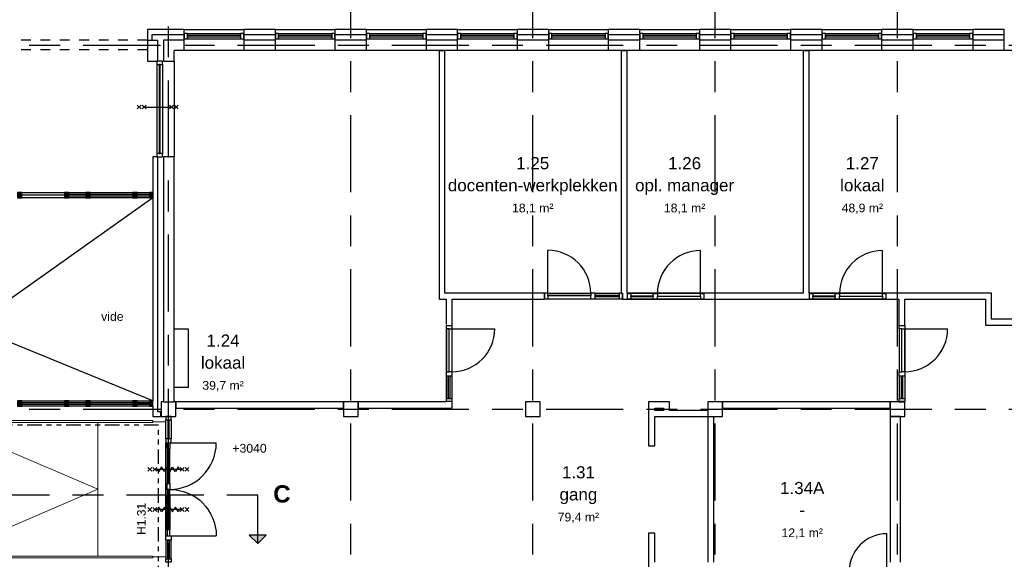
# Model space of a CAD drawing. Header units: millimetres. Extents: x -5940 to 121280, y -35718 to 26615.
# Tile 50 of 52: x 86938 to 107200, y 6310 to 17423. Entities that reach past the tile are written whole.
import ezdxf

# ---------------------------------------------------------------- set-up
doc = ezdxf.new("R2010")
doc.units = ezdxf.units.MM
doc.header["$LTSCALE"] = 100
for name, pattern in [('Center', [31.75, 6.35, -4.7625, 15.875, -4.7625]), ('dash-dash-dash', [8, 3, -1, 1, -1, 1, -1]), ('Hidden', [4, 2, -2])]:
    doc.linetypes.add(name, pattern=pattern)
for name, color, linetype in [('AL18----_BRANDSCHEIDING', 1, 'Continuous'), ('AL21----_BUITENWAND', 3, 'Continuous'), ('AL22----_BINNENWAND', 2, 'Continuous'), ('AL27----_DAKEN', 8, 'Continuous'), ('AL28----_CONSTRUCTIES', 4, 'Continuous'), ('AL31----_BUITENKOZIJN', 1, 'Continuous'), ('AL32----_BINNENKOZIJN', 1, 'Continuous'), ('AL32----_BINNENKOZIJN_MERKCODE', 1, 'Continuous'), ('AL33----_VLOEROPENINGEN', 2, 'Continuous'), ('BL$7----_DOORSNEDE', 8, 'Continuous'), ('BL$7----_STRAMIEN', 8, 'Continuous'), ('BL$8----_ALGEMENE TEKST', 2, 'Continuous'), ('BL$8----_NVO RUIMTE', 253, 'Hidden'), ('BL$8----_RUIMTEBENAMING', 2, 'Continuous'), ('BL$8----_RUIMTENUMMER', 2, 'Continuous')]:
    doc.layers.add(name, color=color, linetype=linetype)
doc.layers.add('AL24----_HELLINGSBANEN', color=3, linetype='Continuous', lineweight=13)
doc.layers.add('AL34----_BALUSTRADES EN LEUNINGEN', color=1, linetype='Continuous', lineweight=9)
doc.styles.add('Arial_2', font='arial.ttf', dxfattribs={"height": 245.883234})
doc.styles.add('Arial_3', font='arial.ttf', dxfattribs={"height": 177.035928})
doc.styles.add('Arial_B', font='arialbd.ttf', dxfattribs={"height": 355.164671})
doc.styles.get("Standard").update_dxf_attribs({"font": 'arial.ttf'})

# ---------------------------------------------------------------- blocks, each defined once
blk = doc.blocks.new('Rectangular Mullion - 31_CWM_067x114-7812522-_--_101 1e verdieping')
at = {"linetype": 'ByBlock', "lineweight": -2}
blk.add_hatch(color=0, dxfattribs=at).paths.add_polyline_path([(0, 114), (-67, 114), (-67, 0), (0, 0)], flags=0)
at = {"color": 0, "linetype": 'ByBlock', "lineweight": -2}
for p, q in [((0, 114), (-67, 114)), ((-67, 114), (-67, 0)), ((-67, 0), (0, 0)), ((0, 0), (0, 114))]:
    blk.add_line(p, q, dxfattribs=at)
blk = doc.blocks.new('System Panel - 31_CWP_glas_2-7812624-_--_101 1e verdieping')
at = {"linetype": 'ByBlock', "lineweight": -2}
blk.add_hatch(color=0, dxfattribs=at).paths.add_polyline_path([(128, -69), (128, -45), (-128, -45), (-128, -69)], flags=0)
at = {"color": 0, "linetype": 'ByBlock', "lineweight": -2}
for p, q in [((128, -45), (-128, -45)), ((-128, -45), (-128, -69)), ((-128, -69), (128, -69)), ((128, -69), (128, -45))]:
    blk.add_line(p, q, dxfattribs=at)
blk = doc.blocks.new('System Panel - 31_CWP_glas_2-7812568-_--_101 1e verdieping')
at = {"linetype": 'ByBlock', "lineweight": -2}
blk.add_hatch(color=0, dxfattribs=at).paths.add_polyline_path([(-18, -69), (440, -69), (440, -45), (-440, -45), (-440, -69)], flags=0)
at = {"color": 0, "linetype": 'ByBlock', "lineweight": -2}
for p, q in [((440, -45), (-440, -45)), ((-440, -45), (-440, -69)), ((-440, -69), (440, -69)), ((440, -69), (440, -45))]:
    blk.add_line(p, q, dxfattribs=at)
blk = doc.blocks.new('System Panel - 31_CWP_glas_2-7812569-_--_101 1e verdieping')
at = {"linetype": 'ByBlock', "lineweight": -2}
blk.add_hatch(color=0, dxfattribs=at).paths.add_polyline_path([(175, -69), (175, -45), (-175, -45), (-175, -69)], flags=0)
at = {"color": 0, "linetype": 'ByBlock', "lineweight": -2}
for p, q in [((175, -45), (-175, -45)), ((-175, -45), (-175, -69)), ((-175, -69), (175, -69)), ((175, -69), (175, -45))]:
    blk.add_line(p, q, dxfattribs=at)
blk = doc.blocks.new('31_DO_deur_0 - deur-7812570-_--_101 1e verdieping')
at = {"color": 0, "linetype": 'ByBlock', "lineweight": -2}
for p, q in [((-440, -57), (440, -57)), ((-440, -111), (-440, -57)), ((440, -111), (-440, -111)), ((440, -57), (440, -111))]:
    blk.add_line(p, q, dxfattribs=at)
blk = doc.blocks.new('Rectangular Mullion - 31_CWM_088x114-7812622-_--_101 1e verdieping')
at = {"color": 0, "linetype": 'ByBlock', "lineweight": -2}
for p, q in [((26041, 32908), (26298, 32908)), ((26298, 32794), (26041, 32794))]:
    blk.add_line(p, q, dxfattribs=at)
blk = doc.blocks.new('Rectangular Mullion - 31_CWM_088x114-7812516-_--_101 1e verdieping')
at = {"color": 0, "linetype": 'ByBlock', "lineweight": -2}
for p, q in [((26386, 32908), (27266, 32908)), ((27266, 32794), (26386, 32794))]:
    blk.add_line(p, q, dxfattribs=at)
blk = doc.blocks.new('Rectangular Mullion - 31_CWM_088x114-7812517-_--_101 1e verdieping')
at = {"color": 0, "linetype": 'ByBlock', "lineweight": -2}
for p, q in [((27354, 32908), (27704, 32908)), ((27704, 32794), (27354, 32794))]:
    blk.add_line(p, q, dxfattribs=at)
blk = doc.blocks.new('Rectangular Mullion - 31_CWM_088x114-7812519-_--_101 1e verdieping')
at = {"linetype": 'ByBlock', "lineweight": -2}
blk.add_hatch(color=0, dxfattribs=at).paths.add_polyline_path([(-44, 114), (44, 114), (44, 0), (-44, 0)], flags=0)
at = {"color": 0, "linetype": 'ByBlock', "lineweight": -2}
for p, q in [((-44, 114), (44, 114)), ((-44, 0), (-44, 114)), ((44, 0), (-44, 0)), ((44, 114), (44, 0))]:
    blk.add_line(p, q, dxfattribs=at)
blk = doc.blocks.new('Rectangular Mullion - 31_CWM_088x114-V1-_--_101 1e verdieping')
at = {"linetype": 'ByBlock', "lineweight": -2}
blk.add_hatch(color=0, dxfattribs=at).paths.add_polyline_path([(44, 114), (44, 0), (-44, 0), (-44, 114)], flags=0)
at = {"color": 0, "linetype": 'ByBlock', "lineweight": -2}
for p, q in [((-44, 114), (44, 114)), ((-44, 0), (-44, 114)), ((44, 0), (-44, 0)), ((44, 114), (44, 111)), ((44, 57), (44, 0))]:
    blk.add_line(p, q, dxfattribs=at)
blk = doc.blocks.new('Rectangular Mullion - 31_CWM_088x114-V2-_--_101 1e verdieping')
at = {"linetype": 'ByBlock', "lineweight": -2}
blk.add_hatch(color=0, dxfattribs=at).paths.add_polyline_path([(-18, 114), (44, 114), (44, 0), (-44, 0), (-44, 114)], flags=0)
at = {"color": 0, "linetype": 'ByBlock', "lineweight": -2}
for p, q in [((-44, 114), (44, 114)), ((-44, 111), (-44, 114)), ((-44, 0), (-44, 57)), ((44, 0), (-44, 0)), ((44, 114), (44, 0))]:
    blk.add_line(p, q, dxfattribs=at)
blk = doc.blocks.new('System Panel - 31_CWP_glas_2-7952370-_--_101 1e verdieping')
at = {"color": 0, "linetype": 'ByBlock', "lineweight": -2}
for p, q in [((545.5, 69), (-545.5, 69)), ((-545.5, 69), (-545.5, 45)), ((-545.5, 45), (545.5, 45)), ((545.5, 45), (545.5, 69))]:
    blk.add_line(p, q, dxfattribs=at)
blk = doc.blocks.new('Rectangular Mullion - 31_CWM_067x114-7952369-_--_101 1e verdieping')
at = {"color": 0, "linetype": 'ByBlock', "lineweight": -2}
for p, q in [((110421, 48854), (111512, 48854)), ((110421, 48740), (111512, 48740))]:
    blk.add_line(p, q, dxfattribs=at)
blk = doc.blocks.new('Rectangular Mullion - 31_CWM_067x114-7952371-_--_101 1e verdieping')
at = {"color": 0, "linetype": 'ByBlock', "lineweight": -2}
for p, q in [((-67, 0), (0, 0)), ((-67, -114), (-67, 0)), ((0, 0), (0, -114)), ((0, -114), (-67, -114))]:
    blk.add_line(p, q, dxfattribs=at)
blk = doc.blocks.new('Rectangular Mullion - 31_CWM_067x114-7952372-_--_101 1e verdieping')
at = {"color": 0, "linetype": 'ByBlock', "lineweight": -2}
for p, q in [((0, 0), (-67, 0)), ((-67, 0), (-67, -114)), ((0, -114), (0, 0)), ((-67, -114), (0, -114))]:
    blk.add_line(p, q, dxfattribs=at)
blk = doc.blocks.new('BU deur rechts - BU deur rechts-8091520-_--_101 1e verdieping')
at = {"color": 0, "linetype": 'ByBlock', "lineweight": -2}
blk.add_line((388, 27), (388, 803), dxfattribs=at)
blk.add_arc((388, 27), 776, 90, 180, dxfattribs=at)
blk = doc.blocks.new('System Panel - 31_CWP_glas_2-8353445-_--_101 1e verdieping')
at = {"linetype": 'ByBlock', "lineweight": -2}
blk.add_hatch(color=0, dxfattribs=at).paths.add_polyline_path([(125, -45), (-125, -45), (-125, -69), (125, -69)], flags=0)
at = {"color": 0, "linetype": 'ByBlock', "lineweight": -2}
for p, q in [((125, -45), (-125, -45)), ((-125, -45), (-125, -69)), ((-125, -69), (125, -69)), ((125, -69), (125, -45))]:
    blk.add_line(p, q, dxfattribs=at)
blk = doc.blocks.new('System Panel - 31_CWP_glas_2-8337833-_--_101 1e verdieping')
at = {"linetype": 'ByBlock', "lineweight": -2}
blk.add_hatch(color=0, dxfattribs=at).paths.add_polyline_path([(440, -45), (-440, -45), (-440, -69), (440, -69)], flags=0)
at = {"color": 0, "linetype": 'ByBlock', "lineweight": -2}
for p, q in [((440, -45), (-440, -45)), ((-440, -45), (-440, -69)), ((-440, -69), (440, -69)), ((440, -69), (440, -45))]:
    blk.add_line(p, q, dxfattribs=at)
blk = doc.blocks.new('System Panel - 31_CWP_glas_2-8353446-_--_101 1e verdieping')
at = {"linetype": 'ByBlock', "lineweight": -2}
blk.add_hatch(color=0, dxfattribs=at).paths.add_polyline_path([(-175, -45), (-175, -69), (175, -69), (175, -45)], flags=0)
at = {"color": 0, "linetype": 'ByBlock', "lineweight": -2}
for p, q in [((175, -45), (-175, -45)), ((-175, -45), (-175, -69)), ((-175, -69), (175, -69)), ((175, -69), (175, -45))]:
    blk.add_line(p, q, dxfattribs=at)
blk = doc.blocks.new('Rectangular Mullion - 32-88x114-V46-_--_101 1e verdieping')
at = {"linetype": 'ByBlock', "lineweight": -2}
blk.add_hatch(color=0, dxfattribs=at).paths.add_polyline_path([(44, 0), (-44, 0), (-44, 114), (44, 114), (44, 19)], flags=0)
at = {"color": 0, "linetype": 'ByBlock', "lineweight": -2}
for p, q in [((-44, 114), (44, 114)), ((-44, 0), (-44, 114)), ((44, 0), (-44, 0)), ((44, 114), (44, 0))]:
    blk.add_line(p, q, dxfattribs=at)
blk = doc.blocks.new('Rectangular Mullion - 32-88x114-8353438-_--_101 1e verdieping')
at = {"color": 0, "linetype": 'ByBlock', "lineweight": -2}
for p, q in [((92510, 41289), (92760, 41289)), ((92760, 41175), (92510, 41175))]:
    blk.add_line(p, q, dxfattribs=at)
blk = doc.blocks.new('Rectangular Mullion - 32-88x114-8353439-_--_101 1e verdieping')
at = {"color": 0, "linetype": 'ByBlock', "lineweight": -2}
for p, q in [((91104, 41289), (91454, 41289)), ((91454, 41175), (91104, 41175))]:
    blk.add_line(p, q, dxfattribs=at)
blk = doc.blocks.new('Rectangular Mullion - 32-67x114-V47-_--_101 1e verdieping')
at = {"linetype": 'ByBlock', "lineweight": -2}
blk.add_hatch(color=0, dxfattribs=at).paths.add_polyline_path([(-67, 0), (0, 0), (0, 114), (-67, 114), (-67, 19)], flags=0)
at = {"color": 0, "linetype": 'ByBlock', "lineweight": -2}
for p, q in [((0, 114), (-67, 114)), ((-67, 114), (-67, 0)), ((-67, 0), (0, 0)), ((0, 0), (0, 114))]:
    blk.add_line(p, q, dxfattribs=at)
blk = doc.blocks.new('Rectangular Mullion - 32-88x114-8338124-_--_101 1e verdieping')
at = {"color": 0, "linetype": 'ByBlock', "lineweight": -2}
for p, q in [((90136, 41289), (91016, 41289)), ((91016, 41175), (90136, 41175))]:
    blk.add_line(p, q, dxfattribs=at)
blk = doc.blocks.new('System Panel - 31_CWP_glas_2-8386942-_--_101 1e verdieping')
at = {"color": 0, "linetype": 'ByBlock', "lineweight": -2}
for p, q in [((195, -45), (-195, -45)), ((-195, -45), (-195, -69)), ((-195, -69), (195, -69)), ((195, -69), (195, -45))]:
    blk.add_line(p, q, dxfattribs=at)
blk = doc.blocks.new('Rectangular Mullion - 32-88x114-V53-_--_101 1e verdieping')
at = {"color": 0, "linetype": 'ByBlock', "lineweight": -2}
for p, q in [((-44, 114), (44, 114)), ((-44, 0), (-44, 114)), ((44, 0), (-44, 0)), ((44, 114), (44, 84)), ((44, 30), (44, 0))]:
    blk.add_line(p, q, dxfattribs=at)
blk = doc.blocks.new('Rectangular Mullion - 32-67x114-V55-_--_101 1e verdieping')
at = {"color": 0, "linetype": 'ByBlock', "lineweight": -2}
for p, q in [((0, 114), (-67, 114)), ((-67, 114), (-67, 0)), ((-67, 0), (0, 0)), ((0, 0), (0, 114))]:
    blk.add_line(p, q, dxfattribs=at)
blk = doc.blocks.new('Rectangular Mullion - 32-88x114-8386934-_--_101 1e verdieping')
at = {"color": 0, "linetype": 'ByBlock', "lineweight": -2}
for p, q in [((93097, 40508), (93097, 40897)), ((93211, 40897), (93211, 40508))]:
    blk.add_line(p, q, dxfattribs=at)
blk = doc.blocks.new('31_DO_deur_3 - slank-9159715-_--_101 1e verdieping')
at = {"color": 0, "linetype": 'ByBlock', "lineweight": -2}
for p, q in [((-478, -30), (-358, -30)), ((-478, -84), (-478, -30)), ((-358, -84), (-478, -84)), ((-358, -30), (-358, -84)), ((358, -30), (-358, -30)), ((358, -57), (-358, -57)), ((-358, -57), (358, -57)), ((-358, -84), (358, -84)), ((358, -30), (478, -30)), ((358, -84), (358, -30)), ((478, -84), (358, -84)), ((478, -30), (478, -84))]:
    blk.add_line(p, q, dxfattribs=at)
blk = doc.blocks.new('BI deur links - BI deur links-8786207-_--_101 1e verdieping')
at = {"color": 0, "linetype": 'ByBlock', "lineweight": -2}
blk.add_line((478, -27), (478, -983), dxfattribs=at)
blk.add_arc((478, -27), 956, 180, 270, dxfattribs=at)
blk = doc.blocks.new('System Panel - 31_CWP_glas_2-7845996-_--_101 1e verdieping')
at = {"color": 0, "linetype": 'ByBlock', "lineweight": -2}
for p, q in [((459, 69), (-459, 69)), ((-459, 69), (-459, 45)), ((-459, 45), (459, 45)), ((459, 45), (459, 69))]:
    blk.add_line(p, q, dxfattribs=at)
blk = doc.blocks.new('Rectangular Mullion - 31_CWM_067x114-7845931-_--_101 1e verdieping')
at = {"color": 0, "linetype": 'ByBlock', "lineweight": -2}
for p, q in [((92914, 47299), (92914, 46380)), ((93028, 47299), (93028, 46380))]:
    blk.add_line(p, q, dxfattribs=at)
blk = doc.blocks.new('Rectangular Mullion - 31_CWM_067x114-7812031-_--_101 1e verdieping')
at = {"color": 0, "linetype": 'ByBlock', "lineweight": -2}
for p, q in [((-67, 0), (0, 0)), ((-67, -114), (-67, 0)), ((0, 0), (0, -114)), ((0, -114), (-67, -114))]:
    blk.add_line(p, q, dxfattribs=at)
blk = doc.blocks.new('System Panel - 31_CWP_glas_2-7845997-_--_101 1e verdieping')
at = {"color": 0, "linetype": 'ByBlock', "lineweight": -2}
for p, q in [((459, 69), (-459, 69)), ((-459, 69), (-459, 45)), ((-459, 45), (459, 45)), ((459, 45), (459, 69))]:
    blk.add_line(p, q, dxfattribs=at)
blk = doc.blocks.new('Rectangular Mullion - 31_CWM_067x114-7813961-_--_101 1e verdieping')
at = {"color": 0, "linetype": 'ByBlock', "lineweight": -2}
for p, q in [((92914, 48217), (92914, 47299)), ((93028, 48217), (93028, 47299))]:
    blk.add_line(p, q, dxfattribs=at)
blk = doc.blocks.new('Rectangular Mullion - 31_CWM_067x114-7812158-_--_101 1e verdieping')
at = {"color": 0, "linetype": 'ByBlock', "lineweight": -2}
for p, q in [((0, 0), (-67, 0)), ((-67, 0), (-67, -114)), ((0, -114), (0, 0)), ((-67, -114), (0, -114))]:
    blk.add_line(p, q, dxfattribs=at)
blk = doc.blocks.new('Railing - Railing-9387179-_--_101 1e verdieping')
at = {"color": 0, "linetype": 'ByBlock', "lineweight": -2}
for p, q in [((88504, 38092), (91697, 38092)), ((88504, 38052), (88504, 38092)), ((88504, 38052), (91697, 38052)), ((91697, 38092), (92834, 38092)), ((91697, 38052), (92834, 38052)), ((92834, 38092), (92834, 38052))]:
    blk.add_line(p, q, dxfattribs=at)
blk = doc.blocks.new('Railing - Railing-9386798-_--_101 1e verdieping')
at = {"color": 0, "linetype": 'ByBlock', "lineweight": -2}
for p, q in [((88504, 40882), (91697, 40882)), ((88504, 40842), (88504, 40882)), ((88504, 40842), (91697, 40842)), ((91697, 40882), (92834, 40882)), ((91697, 40842), (92834, 40842)), ((92834, 40882), (92834, 40842))]:
    blk.add_line(p, q, dxfattribs=at)
blk = doc.blocks.new('300_65_wdbdo60zs - 300_65_wdbdo60zs-8265604-_--_101 1e verdieping')
at = {"color": 0, "linetype": 'ByBlock', "lineweight": -2}
for p, q in [((-343, 40), (-422, -40)), ((-343, -40), (-422, 40)), ((-241, 40), (-321, -40)), ((-241, -40), (-321, 40)), ((-197, -49), (-141, 49)), ((-141, 49), (-112, 0)), ((-84, -49), (-112, 0)), ((-28, 49), (-84, -49)), ((0, 0), (-28, 49)), ((28, -49), (84, 49)), ((84, 49), (112, 0)), ((141, -49), (197, 49)), ((197, 49), (225, 0)), ((241, 40), (321, -40)), ((241, -40), (321, 40)), ((343, 40), (422, -40)), ((343, -40), (422, 40)), ((-281, 0), (281, 0)), ((-225, 0), (-197, -49)), ((0, 0), (28, -49)), ((112, 0), (141, -49))]:
    blk.add_line(p, q, dxfattribs=at)
blk = doc.blocks.new('Section - 3_5 mm Head-7466073-_--_101 1e verdieping')
at = {"linetype": 'ByBlock', "lineweight": -2}
blk.add_hatch(color=0, dxfattribs=at).paths.add_polyline_path([(-1.75, 8.25), (0, 10), (1.75, 8.25)], flags=0)
at = {"color": 0, "linetype": 'ByBlock', "lineweight": -2}
for p, q in [((0, 10), (-1.75, 8.25)), ((0, 10), (-1.75, 8.25)), ((-1.75, 8.25), (1.75, 8.25)), ((0, 10), (1.75, 8.25)), ((0, 10), (0, 0)), ((1.75, 8.25), (0, 10))]:
    blk.add_line(p, q, dxfattribs=at)
blk = doc.blocks.new('300_65_wdbdo60 - 300_65_wdbdo60-8416597-_--_101 1e verdieping')
at = {"color": 0, "linetype": 'ByBlock', "lineweight": -2}
for p, q in [((-343, -40), (-422, 40)), ((-343, 40), (-422, -40)), ((-241, -40), (-321, 40)), ((-241, 40), (-321, -40)), ((-281, 0), (281, 0)), ((241, -40), (321, 40)), ((241, 40), (321, -40)), ((343, -40), (422, 40)), ((343, 40), (422, -40))]:
    blk.add_line(p, q, dxfattribs=at)

msp = doc.modelspace()

# ---------------------------------------------------------------- linework, layer by layer
at = {"layer": 'AL18----_BRANDSCHEIDING', "linetype": 'dash-dash-dash'}
for p, q in [((89793, 9075), (28610.3, 9075)), ((89793, -525), (89793, 9075))]:
    msp.add_line(p, q, dxfattribs=at)
at = {"layer": 'AL21----_BUITENWAND'}
for p, q in [((90325, 17220), (89565, 17220)), ((89565, 17220), (89565, 16570)), ((89665, 17120), (90325, 17120)), ((89665, 17000), (89665, 17120)), ((90325, 16786), (90325, 17220)), ((90325, 17220), (91550, 17220)), ((92200, 17220), (91550, 17220)), ((91550, 17220), (91550, 16786)), ((91550, 17120), (92200, 17120)), ((92200, 16786), (92200, 17220)), ((92200, 17220), (93425, 17220)), ((94075, 17220), (93425, 17220)), ((93425, 17220), (93425, 16786)), ((93425, 17120), (94075, 17120)), ((94075, 16786), (94075, 17220)), ((94075, 17220), (95300, 17220)), ((95950, 17220), (95300, 17220)), ((95300, 17220), (95300, 16786)), ((95300, 17120), (95950, 17120)), ((95950, 16786), (95950, 17220)), ((95950, 17220), (97175, 17220)), ((97825, 17220), (97175, 17220)), ((97175, 17220), (97175, 16786)), ((97175, 17120), (97825, 17120)), ((97825, 16786), (97825, 17220)), ((97825, 17220), (99050, 17220)), ((99700, 17220), (99050, 17220)), ((99050, 17220), (99050, 16786)), ((99050, 17120), (99700, 17120)), ((99700, 16786), (99700, 17220)), ((99700, 17220), (100925, 17220)), ((101575, 17220), (100925, 17220)), ((100925, 17220), (100925, 16786)), ((100925, 17120), (101575, 17120)), ((101575, 16786), (101575, 17220)), ((101575, 17220), (102800, 17220)), ((103450, 17220), (102800, 17220)), ((102800, 17220), (102800, 16786)), ((102800, 17120), (103450, 17120)), ((103450, 16786), (103450, 17220)), ((103450, 17220), (104675, 17220)), ((105325, 17220), (104675, 17220)), ((104675, 17220), (104675, 16786)), ((104675, 17120), (105325, 17120)), ((105325, 16786), (105325, 17220)), ((105325, 17220), (106550, 17220)), ((107200, 17220), (106550, 17220)), ((106550, 17220), (106550, 16786)), ((106550, 17120), (107200, 17120)), ((107200, 16786), (107200, 17220)), ((89780, 16570), (89780, 17000)), ((89900, 17000), (89900, 16570)), ((90325, 17000), (89900, 17000)), ((90325, 17000), (90114, 17000)), ((92200, 17000), (91550, 17000)), ((92200, 17000), (91550, 17000)), ((94075, 17000), (93425, 17000)), ((94075, 17000), (93425, 17000)), ((95950, 17000), (95300, 17000)), ((97825, 17000), (97175, 17000)), ((99700, 17000), (99050, 17000)), ((101575, 17000), (100925, 17000)), ((103450, 17000), (102800, 17000)), ((105325, 17000), (104675, 17000)), ((107200, 17000), (106550, 17000)), ((112386, 16786), (90114, 16786)), ((90114, 16570), (90114, 16786)), ((89565, 16570), (89780, 16570)), ((89900, 16570), (90114, 16570)), ((89900, 16570), (90114, 16570)), ((90114, 16570), (90114, 14599)), ((89780, 14599), (89680, 14599)), ((89680, 14599), (89680, 9575)), ((89780, 9461), (89780, 14599)), ((90114, 14599), (89900, 14599)), ((89900, 14599), (89900, 9550)), ((90114, 9550), (90114, 14599)), ((89680, 9575), (89673, 9575)), ((89850, 9550), (89850, 9250)), ((89673, 9461), (89680, 9461)), ((89680, 9461), (89680, 9250)), ((89780, 9350), (89780, 9461)), ((89843, 9350), (89780, 9350)), ((89680, 9250), (89843, 9250))]:
    msp.add_line(p, q, dxfattribs=at)
msp.add_lwpolyline([(89565, 17000), (89780, 17000)], dxfattribs=at)
at = {"layer": 'AL22----_BINNENWAND'}
for p, q in [((95574.5, 11665), (95574.5, 16786)), ((95687.5, 11790), (95687.5, 16786)), ((99312.7, 16786), (99312.7, 11790)), ((99437.7, 11790), (99437.7, 16786)), ((103062.7, 16786), (103062.7, 11790)), ((103187.7, 11790), (103187.7, 16786)), ((97736.7, 11790), (95687.5, 11790)), ((97736.7, 11665), (97736.7, 11790)), ((99312.7, 11790), (99342.7, 11790)), ((99342.7, 11790), (99342.7, 11665)), ((103062.7, 11790), (99437.7, 11790)), ((101015.5, 11790), (101015.5, 11665)), ((106937.6, 11790), (103187.7, 11790)), ((104763.3, 11790), (104763.3, 11665)), ((106937.6, 11258), (106937.6, 11790)), ((95574.5, 11665), (95712.5, 11665)), ((95712.5, 11665), (95712.5, 11145)), ((95837.5, 11665), (97736.7, 11665)), ((95837.5, 9425), (95837.5, 11665)), ((99342.7, 11665), (105030.4, 11665)), ((105030.4, 11665), (105030.4, 11126)), ((105155.4, 11665), (106812.6, 11665)), ((105155.4, 11126), (105155.4, 11665)), ((106812.6, 11665), (106812.6, 11133)), ((112376, 11258), (106937.6, 11258)), ((90414, 11050), (90114, 11050)), ((90414, 9850), (90414, 11050)), ((95712.5, 11133), (95712.5, 9550)), ((95712.5, 11126), (95837.5, 11126)), ((105030.4, 11126), (105155.4, 11126)), ((106812.6, 11133), (112376, 11133)), ((90414, 9850), (90114, 9850)), ((89900, 9550), (90114, 9550)), ((90150, 9550), (90114, 9550)), ((93600, 9550), (90150, 9550)), ((90150, 9550), (90150, 9425)), ((93600, 9425), (93600, 9550)), ((95712.5, 9550), (93900, 9550)), ((93900, 9550), (93900, 9425)), ((99881.1, 9550), (99881.1, 8650)), ((100310, 9550), (99881.1, 9550)), ((100310, 9375), (100310, 9550)), ((104850, 9550), (101400, 9550)), ((101400, 9550), (101400, 9425)), ((104850, 9425), (104850, 9550)), ((105030.4, 9557), (105030.4, 9550)), ((105155.4, 9557), (105030.4, 9557)), ((105030.4, 9550), (105155.4, 9550)), ((105155.4, 9550), (105155.4, 9557)), ((89843, 9250), (89843, 9350)), ((90150, 9425), (93600, 9425)), ((93900, 9425), (95712.5, 9425)), ((95712.5, 9425), (95837.5, 9425)), ((100006.1, 9375), (100006.1, 9425)), ((100006.1, 9425), (100185, 9425)), ((100185, 9375), (100006.1, 9375)), ((100185, 9425), (100185, 9375)), ((101100, 9375), (100310, 9375)), ((101400, 9425), (104850, 9425)), ((100006.1, 8650), (100006.1, 9250)), ((100006.1, 9250), (101100, 9250)), ((101100, 9250), (101100, 6250)), ((101225, 6250), (101225, 9250)), ((105064, 9250), (104850, 9250)), ((104850, 9250), (104850, 6250)), ((105064, 6250), (105064, 9250)), ((99881.1, 8650), (100006.1, 8650)), ((100006.1, 6849.9), (99881.1, 6849.9)), ((99881.1, 6849.9), (99881.1, 6125)), ((100006.1, 6250), (100006.1, 6849.9))]:
    msp.add_line(p, q, dxfattribs=at)
for points in [[(95574.5, 16786), (95687.5, 16786)], [(99312.7, 16786), (99437.7, 16786)], [(103062.7, 16786), (103187.7, 16786)]]:
    msp.add_lwpolyline(points, dxfattribs=at)
at = {"layer": 'AL24----_HELLINGSBANEN'}
for p, q in [((85349.7, 9128), (88543, 7753)), ((88543, 6378), (88543, 9128)), ((89680, 9141), (89943, 9141)), ((88543, 7753), (85350, 6378)), ((89680, 6361), (89943, 6361))]:
    msp.add_line(p, q, dxfattribs=at)
at = {"layer": 'AL27----_DAKEN', "linetype": 'Hidden'}
for p, q in [((89565, 17000), (73274, 17000)), ((89565, 16800), (73777.9, 16800))]:
    msp.add_line(p, q, dxfattribs=at)
at = {"layer": 'AL28----_CONSTRUCTIES'}
for p, q in [((89900, 9550), (89850, 9550)), ((90150, 9250), (90150, 9550)), ((93900, 9550), (93600, 9550)), ((93600, 9550), (93600, 9250)), ((93900, 9250), (93900, 9550)), ((97650, 9550), (97350, 9550)), ((97350, 9550), (97350, 9250)), ((97650, 9250), (97650, 9550)), ((101400, 9550), (101100, 9550)), ((101100, 9550), (101100, 9375)), ((101400, 9250), (101400, 9550)), ((105150, 9550), (104850, 9550)), ((104850, 9550), (104850, 9250)), ((105150, 9250), (105150, 9550)), ((101100, 9375), (101100, 9250)), ((89850, 9250), (90150, 9250)), ((93600, 9250), (93900, 9250)), ((97350, 9250), (97650, 9250)), ((101100, 9250), (101225, 9250)), ((101225, 9250), (101400, 9250)), ((104850, 9250), (105150, 9250))]:
    msp.add_line(p, q, dxfattribs=at)
at = {"layer": 'AL32----_BINNENKOZIJN'}
for p, q in [((97803.7, 11787), (97803.7, 12674)), ((100948.5, 11781.2), (100948.5, 12668.2)), ((104696.3, 11781.2), (104696.3, 12668.2)), ((97803.7, 11790), (98690.7, 11790)), ((97803.7, 11787), (98690.7, 11787)), ((98778.7, 11790), (99275.7, 11790)), ((99342.7, 11790), (99275.7, 11790)), ((99275.7, 11790), (99275.7, 11676)), ((99342.7, 11676), (99342.7, 11790)), ((99446.5, 11784.2), (99513.5, 11784.2)), ((99446.5, 11670.2), (99446.5, 11784.2)), ((99973.5, 11784.2), (99513.5, 11784.2)), ((99513.5, 11784.2), (99513.5, 11670.2)), ((100948.5, 11784.2), (100061.5, 11784.2)), ((100948.5, 11781.2), (100061.5, 11781.2)), ((103194.3, 11784.2), (103261.3, 11784.2)), ((103194.3, 11670.2), (103194.3, 11784.2)), ((103721.3, 11784.2), (103261.3, 11784.2)), ((103261.3, 11784.2), (103261.3, 11670.2)), ((104696.3, 11784.2), (103809.3, 11784.2)), ((104696.3, 11781.2), (103809.3, 11781.2)), ((98690.7, 11733), (97803.7, 11733)), ((97803.7, 11733), (97803.7, 11679)), ((97803.7, 11676), (98690.7, 11676)), ((98690.7, 11679), (98690.7, 11733)), ((99275.7, 11745), (98778.7, 11745)), ((98778.7, 11745), (98778.7, 11721)), ((98778.7, 11721), (99275.7, 11721)), ((98778.7, 11676), (99275.7, 11676)), ((99275.7, 11721), (99275.7, 11745)), ((99275.7, 11676), (99342.7, 11676)), ((99513.5, 11670.2), (99446.5, 11670.2)), ((99513.5, 11739.2), (99973.5, 11739.2)), ((99513.5, 11715.2), (99513.5, 11739.2)), ((99973.5, 11715.2), (99513.5, 11715.2)), ((99973.5, 11670.2), (99513.5, 11670.2)), ((99973.5, 11739.2), (99973.5, 11715.2)), ((100061.5, 11673.2), (100061.5, 11727.2)), ((100061.5, 11727.2), (100948.5, 11727.2)), ((100948.5, 11670.2), (100061.5, 11670.2)), ((100948.5, 11727.2), (100948.5, 11673.2)), ((103261.3, 11670.2), (103194.3, 11670.2)), ((103261.3, 11739.2), (103721.3, 11739.2)), ((103261.3, 11715.2), (103261.3, 11739.2)), ((103721.3, 11715.2), (103261.3, 11715.2)), ((103721.3, 11670.2), (103261.3, 11670.2)), ((103721.3, 11739.2), (103721.3, 11715.2)), ((103809.3, 11673.2), (103809.3, 11727.2)), ((103809.3, 11727.2), (104696.3, 11727.2)), ((104696.3, 11670.2), (103809.3, 11670.2)), ((104696.3, 11727.2), (104696.3, 11673.2)), ((95718.3, 11059), (95718.3, 10172)), ((95775.3, 10172), (95775.3, 11059)), ((95775.3, 11059), (95829.3, 11059)), ((95829.3, 11059), (95829.3, 10172)), ((95829.3, 11059), (96716.3, 11059)), ((95832.3, 11059), (95832.3, 10172)), ((105036.2, 11059), (105036.2, 10172)), ((105093.2, 10172), (105093.2, 11059)), ((105093.2, 11059), (105147.2, 11059)), ((105147.2, 11059), (106034.2, 11059)), ((105147.2, 11059), (105147.2, 10172)), ((105150.2, 11059), (105150.2, 10172)), ((95829.3, 10172), (95775.3, 10172)), ((105147.2, 10172), (105093.2, 10172)), ((95718.3, 10084), (95718.3, 9624)), ((95763.3, 9624), (95763.3, 10084)), ((95763.3, 10084), (95787.3, 10084)), ((95787.3, 10084), (95787.3, 9624)), ((95832.3, 10084), (95832.3, 9624)), ((105036.2, 10084), (105036.2, 9624)), ((105081.2, 9624), (105081.2, 10084)), ((105081.2, 10084), (105105.2, 10084)), ((105105.2, 10084), (105105.2, 9624)), ((105150.2, 10084), (105150.2, 9624)), ((89673, 9575), (89673, 9461)), ((95718.3, 9557), (95718.3, 9624)), ((95718.3, 9624), (95832.3, 9624)), ((95832.3, 9557), (95718.3, 9557)), ((95787.3, 9624), (95763.3, 9624)), ((95832.3, 9624), (95832.3, 9557)), ((105036.2, 9557), (105036.2, 9624)), ((105036.2, 9624), (105150.2, 9624)), ((105150.2, 9557), (105036.2, 9557)), ((105105.2, 9624), (105081.2, 9624)), ((105150.2, 9624), (105150.2, 9557)), ((89943, 6794), (89943, 8706))]:
    msp.add_line(p, q, dxfattribs=at)
at = {"layer": 'AL32----_BINNENKOZIJN', "extrusion": (0, 0, -1)}
for p, q in [((97803.7, 11790), (97736.7, 11790)), ((97736.7, 11790), (97736.7, 11676)), ((97803.7, 11733), (97803.7, 11790)), ((98778.7, 11790), (98690.7, 11790)), ((98690.7, 11790), (98690.7, 11733)), ((98778.7, 11676), (98778.7, 11790)), ((99973.5, 11784.2), (100061.5, 11784.2)), ((99973.5, 11670.2), (99973.5, 11784.2)), ((100061.5, 11784.2), (100061.5, 11727.2)), ((100948.5, 11784.2), (101015.5, 11784.2)), ((100948.5, 11727.2), (100948.5, 11784.2)), ((101015.5, 11784.2), (101015.5, 11670.2)), ((103721.3, 11784.2), (103809.3, 11784.2)), ((103721.3, 11670.2), (103721.3, 11784.2)), ((103809.3, 11784.2), (103809.3, 11727.2)), ((104696.3, 11784.2), (104763.3, 11784.2)), ((104696.3, 11727.2), (104696.3, 11784.2)), ((104763.3, 11784.2), (104763.3, 11670.2)), ((97736.7, 11676), (97803.7, 11676)), ((97803.7, 11676), (97803.7, 11679)), ((98690.7, 11679), (98690.7, 11676)), ((98690.7, 11676), (98778.7, 11676)), ((100061.5, 11670.2), (99973.5, 11670.2)), ((100061.5, 11673.2), (100061.5, 11670.2)), ((100948.5, 11670.2), (100948.5, 11673.2)), ((101015.5, 11670.2), (100948.5, 11670.2)), ((103809.3, 11670.2), (103721.3, 11670.2)), ((103809.3, 11673.2), (103809.3, 11670.2)), ((104696.3, 11670.2), (104696.3, 11673.2)), ((104763.3, 11670.2), (104696.3, 11670.2)), ((95718.3, 11059), (95718.3, 11126)), ((95718.3, 11126), (95832.3, 11126)), ((95775.3, 11059), (95718.3, 11059)), ((95832.3, 11059), (95829.3, 11059)), ((95832.3, 11126), (95832.3, 11059)), ((105036.2, 11059), (105036.2, 11126)), ((105036.2, 11126), (105150.2, 11126)), ((105093.2, 11059), (105036.2, 11059)), ((105150.2, 11059), (105147.2, 11059)), ((105150.2, 11126), (105150.2, 11059)), ((95718.3, 10084), (95718.3, 10172)), ((95718.3, 10172), (95775.3, 10172)), ((95829.3, 10172), (95832.3, 10172)), ((95832.3, 10172), (95832.3, 10084)), ((105036.2, 10084), (105036.2, 10172)), ((105036.2, 10172), (105093.2, 10172)), ((105147.2, 10172), (105150.2, 10172)), ((105150.2, 10172), (105150.2, 10084)), ((95832.3, 10084), (95718.3, 10084)), ((105150.2, 10084), (105036.2, 10084))]:
    msp.add_line(p, q, dxfattribs=at)
at = {"layer": 'AL32----_BINNENKOZIJN'}
for centre, start, end in [((97803.7, 11787), 0, 90), ((100948.5, 11781.2), 90, 180), ((104696.3, 11781.2), 90, 180), ((95829.3, 11059), 270, 0), ((105147.2, 11059), 270, 0)]:
    msp.add_arc(centre, 887, start, end, dxfattribs=at)
at = {"layer": 'AL33----_VLOEROPENINGEN'}
for p, q in [((89680, 9572.1), (79479.5, 13752.8)), ((89680, 13752.8), (83788, 9576.9))]:
    msp.add_line(p, q, dxfattribs=at)
at = {"layer": 'BL$7----_DOORSNEDE', "linetype": 'Center'}
msp.add_line((91837.3, 7633.7), (20470.3, 7633.7), dxfattribs=at)
at = {"layer": 'BL$7----_STRAMIEN', "linetype": 'Center'}
for p, q in [((90000, -11925.8), (90000, 25615.2)), ((93750, -25341.9), (93750, 25615.2)), ((97500, -25341.9), (97500, 25615.2)), ((101250, -25341.9), (101250, 25615.2)), ((105000, -25341.9), (105000, 25615.2)), ((-4940.3, 16900), (120279.6, 16900)), ((-4940.3, 9400), (120279.6, 9400))]:
    msp.add_line(p, q, dxfattribs=at)

# ---------------------------------------------------------------- block references
at = {"layer": 'AL31----_BUITENKOZIJN', "extrusion": (0, 0, -1)}
for name, p in [('Rectangular Mullion - 31_CWM_067x114-7952371-_--_101 1e verdieping', (-90325, 17140.1)), ('Rectangular Mullion - 31_CWM_067x114-7952371-_--_101 1e verdieping', (-92200, 17140.1)), ('Rectangular Mullion - 31_CWM_067x114-7952371-_--_101 1e verdieping', (-94075, 17140.1)), ('Rectangular Mullion - 31_CWM_067x114-7952371-_--_101 1e verdieping', (-95950, 17140.1)), ('Rectangular Mullion - 31_CWM_067x114-7952371-_--_101 1e verdieping', (-97825, 17140.1)), ('Rectangular Mullion - 31_CWM_067x114-7952371-_--_101 1e verdieping', (-99700, 17140.1)), ('Rectangular Mullion - 31_CWM_067x114-7952371-_--_101 1e verdieping', (-101575, 17140.1)), ('Rectangular Mullion - 31_CWM_067x114-7952371-_--_101 1e verdieping', (-103450, 17140.1)), ('Rectangular Mullion - 31_CWM_067x114-7952371-_--_101 1e verdieping', (-105325, 17140.1)), ('Rectangular Mullion - 31_CWM_088x114-V2-_--_101 1e verdieping', (-86938, 13752.8)), ('Rectangular Mullion - 31_CWM_088x114-V1-_--_101 1e verdieping', (-87906, 13752.8)), ('Rectangular Mullion - 31_CWM_088x114-7812519-_--_101 1e verdieping', (-88344, 13752.8)), ('Rectangular Mullion - 31_CWM_088x114-7812519-_--_101 1e verdieping', (-89312, 13752.8))]:
    msp.add_blockref(name, p, dxfattribs=at)
at = {"layer": 'AL31----_BUITENKOZIJN'}
for name, p in [('Rectangular Mullion - 31_CWM_067x114-7952369-_--_101 1e verdieping', (-20029.1, -31713.9)), ('Rectangular Mullion - 31_CWM_067x114-7952372-_--_101 1e verdieping', (91550, 17140.1)), ('Rectangular Mullion - 31_CWM_067x114-7952369-_--_101 1e verdieping', (-18154.1, -31713.9)), ('Rectangular Mullion - 31_CWM_067x114-7952372-_--_101 1e verdieping', (93425, 17140.1)), ('Rectangular Mullion - 31_CWM_067x114-7952369-_--_101 1e verdieping', (-16279.1, -31713.9)), ('Rectangular Mullion - 31_CWM_067x114-7952372-_--_101 1e verdieping', (95300, 17140.1)), ('Rectangular Mullion - 31_CWM_067x114-7952369-_--_101 1e verdieping', (-14404.1, -31713.9)), ('Rectangular Mullion - 31_CWM_067x114-7952372-_--_101 1e verdieping', (97175, 17140.1)), ('Rectangular Mullion - 31_CWM_067x114-7952369-_--_101 1e verdieping', (-12529.1, -31713.9)), ('Rectangular Mullion - 31_CWM_067x114-7952372-_--_101 1e verdieping', (99050, 17140.1)), ('Rectangular Mullion - 31_CWM_067x114-7952369-_--_101 1e verdieping', (-10654.1, -31713.9)), ('Rectangular Mullion - 31_CWM_067x114-7952372-_--_101 1e verdieping', (100925, 17140.1)), ('Rectangular Mullion - 31_CWM_067x114-7952369-_--_101 1e verdieping', (-8779.1, -31713.9)), ('Rectangular Mullion - 31_CWM_067x114-7952372-_--_101 1e verdieping', (102800, 17140.1)), ('Rectangular Mullion - 31_CWM_067x114-7952369-_--_101 1e verdieping', (-6904.1, -31713.9)), ('Rectangular Mullion - 31_CWM_067x114-7952372-_--_101 1e verdieping', (104675, 17140.1)), ('Rectangular Mullion - 31_CWM_067x114-7952369-_--_101 1e verdieping', (-5029.1, -31713.9)), ('Rectangular Mullion - 31_CWM_067x114-7952372-_--_101 1e verdieping', (106550, 17140.1)), ('Rectangular Mullion - 31_CWM_067x114-7813961-_--_101 1e verdieping', (-3154.1, -31713.9)), ('300_65_wdbdo60 - 300_65_wdbdo60-8416597-_--_101 1e verdieping', (89780, 15624.8)), ('Rectangular Mullion - 31_CWM_067x114-7845931-_--_101 1e verdieping', (-3154.1, -31713.9)), ('Rectangular Mullion - 31_CWM_067x114-7812522-_--_101 1e verdieping', (89680, 13752.8))]:
    msp.add_blockref(name, p, dxfattribs=at)
for name, p, rotation in [('System Panel - 31_CWP_glas_2-7952370-_--_101 1e verdieping', (90937.5, 17140.1), 180), ('System Panel - 31_CWP_glas_2-7952370-_--_101 1e verdieping', (92812.5, 17140.1), 180), ('System Panel - 31_CWP_glas_2-7952370-_--_101 1e verdieping', (94687.5, 17140.1), 180), ('System Panel - 31_CWP_glas_2-7952370-_--_101 1e verdieping', (96562.5, 17140.1), 180), ('System Panel - 31_CWP_glas_2-7952370-_--_101 1e verdieping', (98437.5, 17140.1), 180), ('System Panel - 31_CWP_glas_2-7952370-_--_101 1e verdieping', (100312.5, 17140.1), 180), ('System Panel - 31_CWP_glas_2-7952370-_--_101 1e verdieping', (102187.5, 17140.1), 180), ('System Panel - 31_CWP_glas_2-7952370-_--_101 1e verdieping', (104062.5, 17140.1), 180), ('System Panel - 31_CWP_glas_2-7952370-_--_101 1e verdieping', (105937.5, 17140.1), 180), ('System Panel - 31_CWP_glas_2-7845997-_--_101 1e verdieping', (89874.4, 16044), 89.99999999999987), ('System Panel - 31_CWP_glas_2-7845996-_--_101 1e verdieping', (89874.4, 15125.5), 89.99999999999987), ('Rectangular Mullion - 31_CWM_067x114-7812158-_--_101 1e verdieping', (89874.4, 14599), 269.9999999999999), ('Rectangular Mullion - 31_CWM_088x114-7812516-_--_101 1e verdieping', (114248.1, 46660.6), 180), ('31_DO_deur_0 - deur-7812570-_--_101 1e verdieping', (87422, 13752.8), 180), ('Rectangular Mullion - 31_CWM_088x114-7812517-_--_101 1e verdieping', (115654.1, 46660.6), 180), ('System Panel - 31_CWP_glas_2-7812569-_--_101 1e verdieping', (88125, 13752.8), 180), ('Rectangular Mullion - 31_CWM_088x114-7812516-_--_101 1e verdieping', (115654.1, 46660.6), 180), ('System Panel - 31_CWP_glas_2-7812568-_--_101 1e verdieping', (88828, 13752.8), 180), ('Rectangular Mullion - 31_CWM_088x114-7812622-_--_101 1e verdieping', (115654.1, 46660.6), 180), ('System Panel - 31_CWP_glas_2-7812624-_--_101 1e verdieping', (89484.5, 13752.8), 180)]:
    msp.add_blockref(name, p, dxfattribs=dict(at, rotation=rotation))
at = {"layer": 'AL31----_BUITENKOZIJN', "extrusion": (0, 0, -1), "rotation": 90.00000000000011}
msp.add_blockref('Rectangular Mullion - 31_CWM_067x114-7812031-_--_101 1e verdieping', (-89874.4, 16570), dxfattribs=at)
at = {"layer": 'AL32----_BINNENKOZIJN', "extrusion": (0, 0, -1)}
for p in [(-86938, 9461), (-87906, 9461), (-88344, 9461), (-89312, 9461)]:
    msp.add_blockref('Rectangular Mullion - 32-88x114-V46-_--_101 1e verdieping', p, dxfattribs=at)
at = {"layer": 'AL32----_BINNENKOZIJN'}
for name, p in [('Rectangular Mullion - 32-88x114-8338124-_--_101 1e verdieping', (-3154.1, -31713.9)), ('Rectangular Mullion - 32-88x114-8353439-_--_101 1e verdieping', (-3154.1, -31713.9)), ('Rectangular Mullion - 32-88x114-8338124-_--_101 1e verdieping', (-1748.1, -31713.9)), ('Rectangular Mullion - 32-88x114-8353438-_--_101 1e verdieping', (-3154.1, -31713.9)), ('Rectangular Mullion - 32-67x114-V47-_--_101 1e verdieping', (89673, 9461)), ('Rectangular Mullion - 32-88x114-8386934-_--_101 1e verdieping', (-3154.1, -31713.9)), ('BU deur rechts - BU deur rechts-8091520-_--_101 1e verdieping', (104395, 6034))]:
    msp.add_blockref(name, p, dxfattribs=at)
for name, p, rotation in [('System Panel - 31_CWP_glas_2-8337833-_--_101 1e verdieping', (87422, 9461), 180), ('System Panel - 31_CWP_glas_2-8353446-_--_101 1e verdieping', (88125, 9461), 180), ('System Panel - 31_CWP_glas_2-8337833-_--_101 1e verdieping', (88828, 9461), 180), ('System Panel - 31_CWP_glas_2-8353445-_--_101 1e verdieping', (89481, 9461), 180), ('Rectangular Mullion - 32-67x114-V55-_--_101 1e verdieping', (90057, 9250), 89.99999999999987), ('System Panel - 31_CWP_glas_2-8386942-_--_101 1e verdieping', (90057, 8988.5), 269.9999999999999), ('31_DO_deur_3 - slank-9159715-_--_101 1e verdieping', (90057, 8228), 269.9999999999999), ('BI deur links - BI deur links-8786207-_--_101 1e verdieping', (90000, 8228), 90.00000000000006), ('300_65_wdbdo60zs - 300_65_wdbdo60zs-8265604-_--_101 1e verdieping', (90000, 8163), 180)]:
    msp.add_blockref(name, p, dxfattribs=dict(at, rotation=rotation))
at = {"layer": 'AL32----_BINNENKOZIJN', "extrusion": (0, 0, -1), "rotation": 270.0000000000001}
msp.add_blockref('Rectangular Mullion - 32-88x114-V53-_--_101 1e verdieping', (-90057, 8750), dxfattribs=at)
at = {"layer": 'AL32----_BINNENKOZIJN', "xscale": -1}
for name, p, rotation in [('31_DO_deur_3 - slank-9159715-_--_101 1e verdieping', (90057, 7272), 270.0000000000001), ('BI deur links - BI deur links-8786207-_--_101 1e verdieping', (90000, 7272), 89.99999999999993), ('Rectangular Mullion - 32-88x114-8386934-_--_101 1e verdieping', (-3154.1, 47213.9), 180), ('System Panel - 31_CWP_glas_2-8386942-_--_101 1e verdieping', (90057, 6511.5), 270.0000000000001), ('Rectangular Mullion - 32-67x114-V55-_--_101 1e verdieping', (90057, 6250), 90.00000000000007)]:
    msp.add_blockref(name, p, dxfattribs=dict(at, rotation=rotation))
msp.add_blockref('300_65_wdbdo60zs - 300_65_wdbdo60zs-8265604-_--_101 1e verdieping', (90000, 7337), dxfattribs=at)
at = {"layer": 'AL32----_BINNENKOZIJN', "extrusion": (0, 0, -1), "xscale": -1, "rotation": 269.9999999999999}
msp.add_blockref('Rectangular Mullion - 32-88x114-V53-_--_101 1e verdieping', (-90057, 6750), dxfattribs=at)
at = {"layer": 'AL34----_BALUSTRADES EN LEUNINGEN'}
for name in ['Railing - Railing-9386798-_--_101 1e verdieping', 'Railing - Railing-9387179-_--_101 1e verdieping']:
    msp.add_blockref(name, (-3154.1, -31713.9), dxfattribs=at)
at = {"layer": 'BL$7----_DOORSNEDE', "xscale": 99.99999999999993, "yscale": 99.99999999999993, "zscale": 99.99999999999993, "rotation": 180}
msp.add_blockref('Section - 3_5 mm Head-7466073-_--_101 1e verdieping', (91837.3, 7633.7), dxfattribs=at)

# ---------------------------------------------------------------- texts
at = {"layer": 'AL32----_BINNENKOZIJN_MERKCODE', "insert": (89353.2, 7142.8), "char_height": 177.04, "width": 786.209, "attachment_point": 2, "rotation": 90, "line_spacing_factor": 0.938532, "style": 'Arial_3'}
msp.add_mtext('H1.31', dxfattribs=at)
at = {"layer": 'BL$8----_ALGEMENE TEKST', "color": 1, "char_height": 180, "line_spacing_factor": 0.938532}
for s, insert, width, attachment_point in [('vide', (89075.7, 11401.2), 753, 3), ('+3040', (91314.3, 8686.9), 827.247, 1)]:
    msp.add_mtext(s, dxfattribs=dict(at, insert=insert, width=width, attachment_point=attachment_point))
at = {"layer": 'BL$8----_NVO RUIMTE', "color": 1, "char_height": 180, "width": 997.881, "attachment_point": 2, "line_spacing_factor": 0.938532, "style": 'Arial_3'}
for s, insert in [('18,1 m²', (97495.7, 13635.6)), ('18,1 m²', (100620.8, 13635.6)), ('48,9 m²', (104278.8, 13635.6)), ('39,7 m²', (91122.9, 9982.5)), ('79,4 m²', (98435.8, 7270)), ('12,1 m²', (103041, 6946.7))]:
    msp.add_mtext(s, dxfattribs=dict(at, insert=insert))
at = {"layer": 'BL$8----_RUIMTEBENAMING', "char_height": 250, "attachment_point": 2, "line_spacing_factor": 0.938532, "style": 'Arial_2'}
for s, insert, width in [('docenten-werkplekken', (97495.7, 14138.2), 4083), ('opl. manager', (100620.8, 14138.2), 2388), ('lokaal', (104278.8, 14138.2), 1068), ('lokaal', (91122.9, 10485.1), 1068), ('gang', (98435.8, 7772.6), 912), ('-', (103041, 7449.3), 135)]:
    msp.add_mtext(s, dxfattribs=dict(at, insert=insert, width=width))
at = {"layer": 'BL$8----_RUIMTENUMMER', "char_height": 250, "attachment_point": 2, "line_spacing_factor": 0.938532, "style": 'Arial_2'}
for s, insert, width in [('1.25', (97495.7, 14592.8), 798), ('1.26', (100620.8, 14592.8), 798), ('1.27', (104278.8, 14592.8), 798), ('1.24', (91122.9, 10939.7), 798), ('1.31', (98435.8, 8227.2), 798), ('1.34A', (103041, 7903.9), 1071)]:
    msp.add_mtext(s, dxfattribs=dict(at, insert=insert, width=width))

# ---------------------------------------------------------------- next in the draw order: texts
at = {"layer": 'BL$7----_DOORSNEDE', "insert": (92334.6, 7835.1), "char_height": 355.165, "width": 415.78, "attachment_point": 2, "line_spacing_factor": 0.938532, "style": 'Arial_B', "bg_fill": 2}
msp.add_mtext('\\fArial|b1|i0|c0|p34|;C', dxfattribs=at)

doc.saveas('drawing.dxf')
